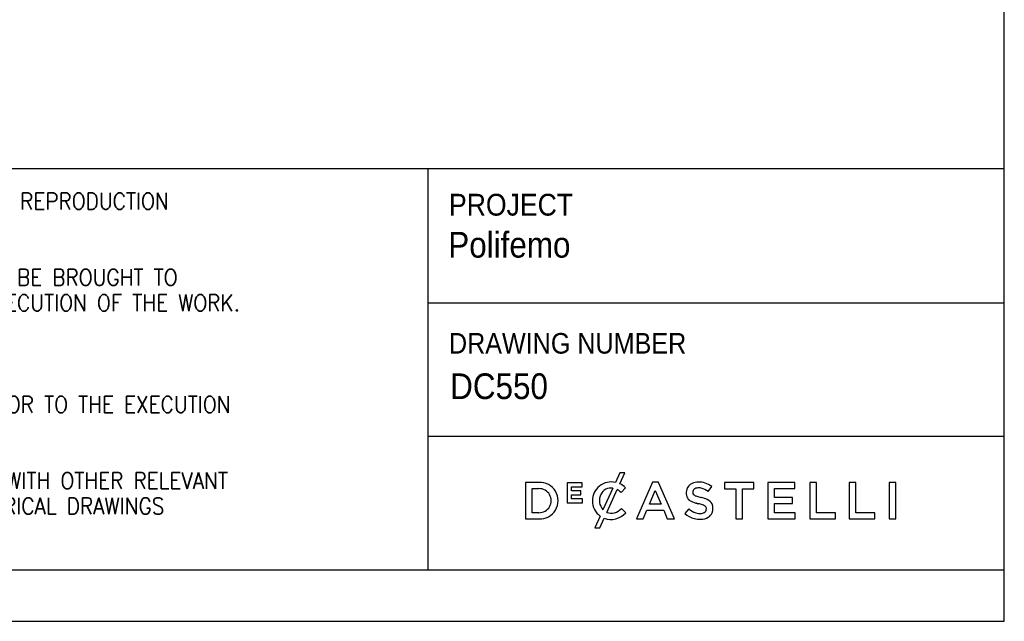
# Model space of a CAD drawing. Header units: millimetres. Extents: x 69 to 6219, y 73 to 4378.
# Tile 4 of 6: x 4784 to 6219, y 73 to 950. Entities that reach past the tile are written whole.
import ezdxf

# ---------------------------------------------------------------- set-up
doc = ezdxf.new("R2010")
doc.units = ezdxf.units.MM
doc.header["$LTSCALE"] = 15
doc.linetypes.add('SLD-Solido', pattern=[0])
doc.layers.add('NOTE', color=3, linetype='SLD-Solido')
doc.layers.add('SCHIZZI', color=9, linetype='Continuous')
doc.styles.add('SLDTEXTSTYLE0', font='Gothic.ttf', dxfattribs={"width": 0.913})
doc.styles.add('SLDTEXTSTYLE1', font='romans__.ttf', dxfattribs={"width": 0.893})

msp = doc.modelspace()

# ---------------------------------------------------------------- linework, layer by layer
at = {"layer": 'SCHIZZI', "color": 7}
for p, q in [((6219.06, 73.15), (6218.77, 4378.15)), ((3932.4, 733.52), (6219.02, 733.52)), ((5378.68, 733.52), (5378.68, 148.15)), ((5378.68, 537.31), (6219.02, 537.31)), ((5378.68, 342.84), (6219.04, 342.84)), ((5658.55, 289.51), (5652.19, 275.55)), ((5665.88, 289.51), (5658.55, 289.51)), ((5658.6, 273.53), (5665.88, 289.51)), ((5540.61, 275.47), (5520.84, 275.47)), ((5520.84, 275.47), (5520.84, 222.63)), ((5603.69, 275.11), (5581.57, 275.11)), ((5581.57, 275.11), (5581.57, 245.79)), ((5603.69, 269.37), (5603.69, 275.11)), ((5705.95, 275.85), (5682.71, 222.63)), ((5714.82, 275.85), (5705.95, 275.85)), ((5714.88, 275.69), (5714.82, 275.85)), ((5738.06, 222.63), (5714.88, 275.69)), ((5853.93, 275.47), (5810.95, 275.47)), ((5810.95, 275.47), (5810.95, 266.43)), ((5853.93, 266.43), (5853.93, 275.47)), ((5913.65, 275.48), (5874.33, 275.48)), ((5874.33, 275.48), (5874.33, 222.63)), ((5913.65, 266.73), (5913.65, 275.48)), ((5945.34, 275.47), (5935.62, 275.47)), ((5935.62, 275.47), (5935.62, 222.63)), ((5945.34, 231.53), (5945.34, 275.47)), ((6002.81, 275.47), (5993.1, 275.47)), ((5993.1, 275.47), (5993.1, 222.63)), ((6002.81, 231.53), (6002.81, 275.47)), ((6051.09, 275.48), (6051.09, 222.63)), ((6060.81, 275.48), (6051.09, 275.48)), ((6060.81, 222.63), (6060.81, 275.48)), ((5530.56, 231.53), (5530.56, 266.58)), ((5530.56, 266.58), (5540.61, 266.58)), ((5587.98, 263.43), (5587.98, 269.37)), ((5587.98, 269.37), (5603.69, 269.37)), ((5601.8, 263.43), (5587.98, 263.43)), ((5601.8, 257.69), (5601.8, 263.43)), ((5648.29, 267.22), (5633.93, 235.72)), ((5639.54, 231.92), (5654.66, 265.12)), ((5660.48, 260.79), (5666.73, 267.98)), ((5666.73, 267.98), (5666.55, 268.15)), ((5701.67, 243.94), (5710.24, 263.94)), ((5710.24, 263.94), (5718.88, 243.94)), ((5787.28, 262.22), (5792.51, 269.59)), ((5810.95, 266.43), (5827.55, 266.43)), ((5827.55, 266.43), (5827.55, 222.63)), ((5837.34, 222.63), (5837.34, 266.43)), ((5837.34, 266.43), (5853.93, 266.43)), ((5884.06, 253.65), (5884.06, 266.73)), ((5884.06, 266.73), (5913.65, 266.73)), ((5581.57, 245.79), (5603.9, 245.79)), ((5587.98, 257.69), (5601.8, 257.69)), ((5587.98, 251.53), (5587.98, 257.69)), ((5603.9, 251.53), (5587.98, 251.53)), ((5603.9, 245.79), (5603.9, 251.53)), ((5618.65, 248.8), (5618.65, 248.9)), ((5910.29, 253.65), (5884.06, 253.65)), ((5884.06, 244.91), (5910.29, 244.91)), ((5884.06, 231.38), (5884.06, 244.91)), ((5910.29, 244.91), (5910.29, 253.65)), ((5540.61, 231.53), (5530.56, 231.53)), ((5667.1, 231.27), (5660.84, 237.61)), ((5666.92, 231.09), (5667.1, 231.27)), ((5692.69, 222.63), (5698.08, 235.26)), ((5698.08, 235.26), (5722.47, 235.26)), ((5718.88, 243.94), (5701.67, 243.94)), ((5722.47, 235.26), (5727.77, 222.63)), ((5759.15, 237.34), (5753.28, 230.37)), ((5914.03, 231.38), (5884.06, 231.38)), ((5914.03, 222.63), (5914.03, 231.38)), ((5972.84, 231.53), (5945.34, 231.53)), ((5972.84, 222.63), (5972.84, 231.53)), ((6030.32, 231.53), (6002.81, 231.53)), ((6030.32, 222.63), (6030.32, 231.53)), ((5520.84, 222.63), (5540.61, 222.63)), ((5629.77, 226.61), (5621.86, 209.23)), ((5629.21, 209.23), (5635.7, 223.48)), ((5682.71, 222.63), (5692.69, 222.63)), ((5727.77, 222.63), (5738.06, 222.63)), ((5827.55, 222.63), (5837.34, 222.63)), ((5874.33, 222.63), (5914.03, 222.63)), ((5935.62, 222.63), (5972.84, 222.63)), ((5993.1, 222.63), (6030.32, 222.63)), ((6051.09, 222.63), (6060.81, 222.63)), ((5621.86, 209.23), (5629.21, 209.23)), ((3932.4, 148.15), (6219.05, 148.15)), ((69.06, 73.15), (6219.06, 73.15))]:
    msp.add_line(p, q, dxfattribs=at)
for centre, radius, start, end in [((5542.04, 249.05), 26.46, 266.90157, 93.09843), ((5645.75, 249.22), 27.11, 76.24523, 180.89091), ((5646.83, 247.58), 28.5, 45.71394, 65.58709), ((5769.99, 260.68), 14.76, 114.63446, 160.64301), ((5773.15, 253.79), 22.34, 89.50788, 114.63446), ((5773.56, 244.51), 31.62, 72.44471, 90.39732), ((5772.27, 243.29), 33.18, 52.42183, 70.96437), ((5540.99, 249.05), 17.53, 268.76628, 91.23372), ((5645.71, 250.88), 16.54, 81.04863, 153.58432), ((5641.3, 241.12), 27.47, 45.72598, 60.90731), ((5772.3, 260.43), 17.03, 162.43966, 192.31941), ((5770.75, 261.5), 5.87, 146.85935, 193.31029), ((5769.81, 261.28), 4.9, 193.31029, 230.56735), ((5771.81, 259.75), 7.76, 98.98092, 140.32353), ((5773.32, 250.2), 17.44, 77.54474, 98.98092), ((5770.99, 241.92), 26.02, 51.25781, 76.47292), ((5646.34, 248.8), 27.69, 180, 233.25786), ((5649.06, 249.22), 20.28, 153.58432, 221.73663), ((5766.76, 258.91), 11.3, 190.78984, 232.66765), ((5772.62, 266.6), 20.97, 232.66765, 251.27083), ((5782.28, 291.05), 47.24, 249.70068, 255.51463), ((5774.35, 267.46), 12.57, 232.44778, 252.59774), ((5764.2, 221.06), 25.05, 73.32325, 75.51463), ((5790.31, 311.32), 59.24, 250.55867, 257.31246), ((5779.35, 274.78), 30.77, 254.99999, 258.29329), ((5764.23, 201.85), 43.71, 70.27129, 78.29329), ((5769.2, 215.1), 39.28, 64.63254, 78.09895), ((5780.68, 237.44), 14.2, 28.77124, 67.85987), ((5777.03, 237.87), 17.31, 338.409, 21.69569), ((5645.76, 250.1), 28.46, 249.30365, 318.58458), ((5646.06, 248.29), 17.62, 248.28377, 285.8766), ((5644.12, 253.13), 22.81, 287.21436, 317.11848), ((5775.01, 254.24), 32.28, 227.67997, 255.77334), ((5776.68, 255.5), 25.24, 225.98856, 252.68232), ((5775.47, 251.61), 21.17, 252.68232, 275.6739), ((5776.76, 240.37), 9.86, 274.6813, 307.58878), ((5773.88, 227.92), 15.91, 58.43436, 71.28416), ((5779.56, 236.94), 5.26, 27.46177, 59.71525), ((5779.41, 236.64), 5.29, 309.48388, 346.59381), ((5778.38, 236.89), 6.35, 346.59381, 22.92671), ((5780.5, 236.76), 13.69, 299.92604, 337.37946), ((5775.37, 255.66), 33.74, 255.77334, 272.44794), ((5776.24, 244.16), 22.22, 271.47111, 299.92604)]:
    msp.add_arc(centre, radius, start, end, dxfattribs=at)

# ---------------------------------------------------------------- texts
at = {"layer": 'NOTE', "color": 7, "attachment_point": 1}
for s, insert, char_height, style in [('1.0 THIS DRAWING IS  COPYRIGHT PROTECTED AND ANY REPRODUCTION', (3968.57, 697.62), 24, 'SLDTEXTSTYLE1'), ('PROJECT', (5409.44, 696.39), 31.75, 'SLDTEXTSTYLE0'), ('Polifemo', (5408.45, 640.87), 37.5, 'SLDTEXTSTYLE0'), ('2.0 ANY DISCREPANCIES AND IRREGULARITIES SHOULD  BE BROUGHT TO ', (3968.57, 586.49), 24, 'SLDTEXTSTYLE1'), ('THE ATTENTION OF THE CONSULTANT PRIOR TO THE EXECUTION OF THE WORK.', (3968.57, 549.45), 24, 'SLDTEXTSTYLE1'), ('DRAWING NUMBER', (5409.44, 493.46), 30, 'SLDTEXTSTYLE0'), (' DC550', (5398.49, 434.65), 37.5, 'SLDTEXTSTYLE0'), ('4.0 ALL DIMENSIONS ARE TO BE VERIFIED ON-SITE PRIOR TO THE EXECUTION ', (3968.57, 401.28), 24, 'SLDTEXTSTYLE1'), ('5.0 THIS DRAWING SHOULD BE READ IN CONJUNCTION WITH OTHER RELEVANT ', (3968.57, 290.16), 24, 'SLDTEXTSTYLE1'), ('ARCHITECTURAL, STRUCTURAL, MECHANICAL AND ELECTRICAL DRAWINGS ', (3968.57, 253.12), 24, 'SLDTEXTSTYLE1')]:
    msp.add_mtext(s, dxfattribs=dict(at, insert=insert, char_height=char_height, style=style))

doc.saveas('drawing.dxf')
